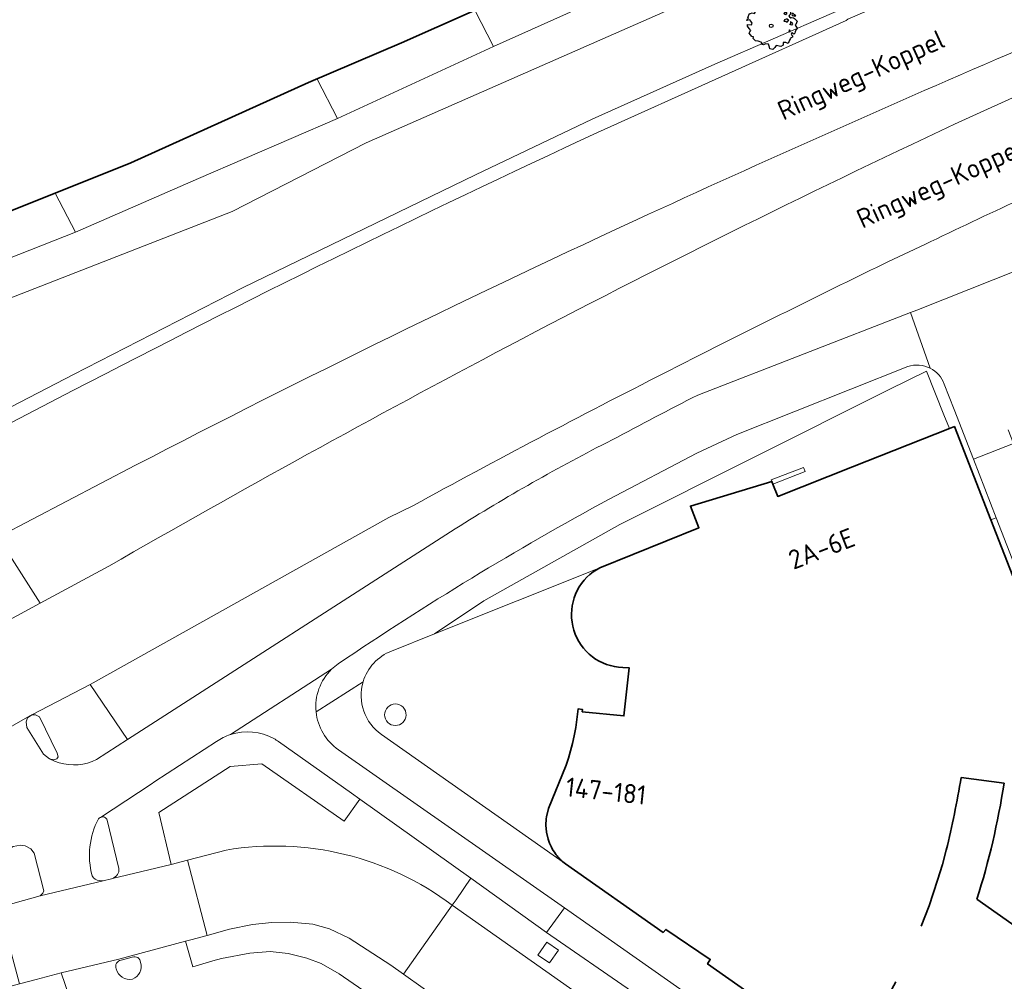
# Model space of a CAD drawing. Header units: metres. Extents: x 152391 to 157968, y 462336 to 467280.
# Tile 142 of 256: x 154579 to 154648, y 464096 to 464164. Entities that reach past the tile are written whole.
import ezdxf
from ezdxf.enums import TextEntityAlignment as Align

# ---------------------------------------------------------------- set-up
doc = ezdxf.new("R2010")
doc.units = ezdxf.units.M
doc.header["$LTSCALE"] = 0.75
doc.layers.get('0').update_dxf_attribs({"lineweight": 25})
for name, color, linetype, lineweight in [('B-GV-GR-BOOM-S', 252, 'Continuous', 25), ('B-WE-GK-BESCHOEIING-G', 251, 'GK-BESCHOEIING', 35), ('B-WE-GR-BEPLANTING_CULTUUR_BOSPLANTSOEN-GV', 251, 'Continuous', 18), ('B-WE-GR-GROENVOORZIENING-GV', 251, 'Continuous', 18), ('B-WE-GW-TALUD_KRUIN-G', 251, 'Continuous', 18), ('B-WE-IE-TERREINAFSCHEIDING_KUNSTMATIG_MUUR-GV', 251, 'Continuous', 18), ('B-WE-OG-BEBOUWING-GV', 6, 'Continuous', 35), ('B-WE-OG-BEBOUWING-T18', 1, 'Continuous', 18), ('B-WE-OG-TERREIN_CULTUURSCHEIDING-GV', 251, 'Continuous', 18), ('B-WE-OG-TOPOGRAFIE-T18', 1, 'Continuous', 18), ('B-WE-OG-WATER_KANAAL-GV', 251, 'Continuous', 18), ('B-WE-OG-WATER_SLOOT-GV', 251, 'Continuous', 18), ('B-WE-VH-VERHARDING_ASFALT-GV', 251, 'Continuous', 18), ('B-WE-VH-VERHARDING_BETONSTRAATSTEEN-GV', 251, 'Continuous', 18), ('B-WE-VH-VERHARDING_STRAATBAKSTEEN-GV', 251, 'Continuous', 18), ('B-WE-VH-VERHARDING_TEGEL-GV', 251, 'Continuous', 18)]:
    doc.layers.add(name, color=color, linetype=linetype, lineweight=lineweight)
doc.styles.add('NLCS-ISO-M750-T18', font='NLCS-ISO.ttf', dxfattribs={"height": 1.35})
doc.linetypes.add('GK-BESCHOEIING', pattern='A,30,-5,[1,NLCS.SHX,S=1,R=0,X=0,Y=0],-5', length=40)

# ---------------------------------------------------------------- blocks, each defined once
blk = doc.blocks.new('SGR-BOOM_21_30')
at = {"linetype": 'Continuous'}
for p, q in [((-1.051, 1.335), (-1.016, 1.499)), ((-1.016, 1.499), (-0.668, 1.499)), ((-0.668, 1.499), (-0.516, 1.433)), ((-0.516, 1.433), (-0.47, 1.45)), ((-0.47, 1.45), (-0.365, 1.548)), ((-0.365, 1.548), (-0.226, 1.647)), ((-0.226, 1.647), (-0.133, 1.581)), ((-0.133, 1.581), (-0.063, 1.515)), ((-0.063, 1.515), (0.065, 1.581)), ((0.065, 1.581), (0.205, 1.712)), ((0.205, 1.712), (0.263, 1.729)), ((0.263, 1.729), (0.333, 1.696)), ((0.333, 1.696), (0.391, 1.647)), ((0.402, 1.532), (0.379, 1.499)), ((0.379, 1.499), (0.53, 1.515)), ((0.391, 1.647), (0.402, 1.532)), ((0.542, 1.483), (0.507, 1.285)), ((0.53, 1.515), (0.542, 1.483)), ((0.786, 1.4), (0.891, 1.565)), ((0.798, 1.285), (0.786, 1.4)), ((0.891, 1.565), (1.019, 1.532)), ((1.019, 1.532), (1.158, 1.45)), ((1.158, 1.45), (1.251, 1.269)), ((-1.633, 0.579), (-1.528, 0.875)), ((-1.528, 0.875), (-1.458, 0.858)), ((-1.458, 0.858), (-1.342, 0.908)), ((-1.342, 0.908), (-1.179, 0.858)), ((-1.179, 0.858), (-1.121, 0.924)), ((-1.133, 1.088), (-1.109, 1.187)), ((-1.121, 0.924), (-1.133, 1.088)), ((-1.109, 1.187), (-1.051, 1.335)), ((0.507, 1.285), (0.565, 1.236)), ((0.565, 1.236), (0.693, 1.154)), ((0.693, 1.154), (0.751, 1.203)), ((0.751, 1.203), (0.798, 1.285)), ((0.937, 0.908), (0.891, 0.875)), ((0.891, 0.875), (0.926, 0.825)), ((0.972, 1.368), (0.926, 1.335)), ((0.926, 1.335), (0.949, 1.253)), ((0.926, 0.825), (0.984, 0.842)), ((0.972, 0.973), (0.937, 0.908)), ((0.949, 1.253), (0.961, 1.236)), ((0.961, 1.269), (0.972, 1.368)), ((1.03, 0.973), (0.972, 0.973)), ((0.984, 0.842), (1.03, 0.776)), ((1.077, 0.94), (1.03, 0.973)), ((1.03, 0.776), (1.077, 0.842)), ((1.124, 0.875), (1.077, 0.94)), ((1.077, 0.842), (1.124, 0.875)), ((1.321, 0.793), (1.228, 0.694)), ((1.228, 0.694), (1.275, 0.628)), ((1.251, 1.269), (1.379, 1.055)), ((1.379, 1.055), (1.321, 0.793)), ((1.472, 0.858), (1.438, 0.809)), ((1.438, 0.809), (1.461, 0.743)), ((1.461, 0.743), (1.531, 0.694)), ((1.542, 0.858), (1.472, 0.858)), ((1.531, 0.727), (1.635, 0.678)), ((1.531, 0.694), (1.542, 0.727)), ((1.624, 0.76), (1.542, 0.858)), ((1.728, 0.71), (1.624, 0.76)), ((1.635, 0.678), (1.728, 0.71)), ((-1.703, 0.365), (-1.656, 0.48)), ((-1.493, 0.415), (-1.703, 0.365)), ((-1.679, -0.029), (-1.668, 0.086)), ((-1.668, 0.086), (-1.389, 0.07)), ((-1.656, 0.48), (-1.598, 0.53)), ((-1.598, 0.53), (-1.633, 0.579)), ((-1.423, 0.333), (-1.493, 0.415)), ((-1.33, 0.185), (-1.423, 0.333)), ((-1.389, 0.07), (-1.33, 0.185)), ((0.926, 0.415), (0.891, 0.333)), ((0.891, 0.333), (1.03, 0.316)), ((1.054, 0.464), (0.926, 0.415)), ((1.03, 0.316), (1.112, 0.251)), ((1.112, 0.464), (1.054, 0.464)), ((1.217, 0.398), (1.112, 0.464)), ((1.112, 0.251), (1.205, 0.365)), ((1.205, 0.365), (1.24, 0.415)), ((1.275, 0.628), (1.379, 0.563)), ((1.344, 0.185), (1.31, 0.103)), ((1.434, 0.049), (1.31, 0.103)), ((1.356, 0.3), (1.344, 0.234)), ((1.344, 0.234), (1.344, 0.185)), ((1.426, 0.234), (1.356, 0.3)), ((1.379, 0.563), (1.438, 0.595)), ((1.472, 0.201), (1.426, 0.234)), ((1.434, 0.049), (1.507, 0.136)), ((1.438, 0.595), (1.565, 0.563)), ((1.507, 0.136), (1.472, 0.201)), ((1.565, 0.563), (1.635, 0.513)), ((1.635, 0.513), (1.81, 0.316)), ((1.717, 0.103), (1.67, 0.037)), ((1.67, 0.037), (1.763, -0.094)), ((1.81, 0.316), (1.717, 0.103)), ((-1.54, -0.177), (-1.679, -0.029)), ((-1.551, -0.505), (-1.493, -0.423)), ((-1.354, -0.752), (-1.551, -0.505)), ((-1.435, -0.324), (-1.54, -0.177)), ((-1.493, -0.423), (-1.435, -0.324)), ((1.286, -0.292), (1.24, -0.357)), ((1.24, -0.357), (1.251, -0.423)), ((1.263, -0.423), (1.333, -0.407)), ((1.333, -0.341), (1.286, -0.292)), ((1.333, -0.407), (1.333, -0.341)), ((1.461, -0.472), (1.391, -0.587)), ((1.391, -0.587), (1.426, -0.637)), ((1.426, -0.637), (1.496, -0.702)), ((1.577, -0.587), (1.461, -0.472)), ((1.658, -0.522), (1.577, -0.587)), ((1.682, -0.423), (1.658, -0.522)), ((1.717, -0.308), (1.682, -0.423)), ((1.845, -0.177), (1.717, -0.308)), ((1.763, -0.094), (1.845, -0.177)), ((-1.249, -0.784), (-1.354, -0.752)), ((-1.272, -0.899), (-1.249, -0.784)), ((-1.109, -1.047), (-1.272, -0.899)), ((-0.912, -1.08), (-1.109, -1.047)), ((-0.668, -1.179), (-0.912, -1.08)), ((-0.679, -1.294), (-0.668, -1.179)), ((-0.551, -1.326), (-0.679, -1.294)), ((-0.4, -1.261), (-0.551, -1.326)), ((-0.191, -1.277), (-0.4, -1.261)), ((-0.156, -1.425), (-0.191, -1.277)), ((0.356, -1.376), (0.251, -1.524)), ((0.682, -1.441), (0.356, -1.376)), ((0.833, -1.359), (0.682, -1.441)), ((0.844, -1.162), (0.833, -1.359)), ((1.03, -1.179), (0.844, -1.162)), ((1.182, -1.244), (1.03, -1.179)), ((1.286, -1.014), (1.182, -1.244)), ((1.356, -0.883), (1.286, -1.014)), ((1.368, -0.834), (1.356, -0.883)), ((1.484, -0.801), (1.368, -0.834)), ((1.496, -0.702), (1.484, -0.801)), ((-0.133, -1.491), (-0.156, -1.425)), ((-0.098, -1.606), (-0.133, -1.491)), ((0.112, -1.671), (-0.098, -1.606)), ((0.251, -1.524), (0.112, -1.671))]:
    blk.add_line(p, q, dxfattribs=at)
blk.add_circle((0, 0), 0.126, dxfattribs=at)

msp = doc.modelspace()

# ---------------------------------------------------------------- linework, layer by layer
at = {"layer": 'B-WE-GK-BESCHOEIING-G'}
msp.add_lwpolyline([(154831.57, 464254.789), (154818.16, 464249.432), (154787.191, 464237.177), (154746.395, 464220.892), (154699.38, 464202.247), (154674.271, 464192.084), (154657.765, 464185.324), (154637.255, 464176.189), (154620.495, 464168.434), (154606.038, 464162.015), (154599.532, 464159.215), (154587.056, 464153.591), (154555.539, 464140.99)], dxfattribs=at)
at = {"layer": 'B-WE-GR-BEPLANTING_CULTUUR_BOSPLANTSOEN-GV'}
msp.add_lwpolyline([(154615.619, 464097.99), (154616.431, 464097.452), (154617.072, 464098.348), (154616.252, 464098.903)], close=True, dxfattribs=at)
at = {"layer": 'B-WE-GR-GROENVOORZIENING-GV'}
for points in [[(154605.618, 464115.622, 0.415568), (154604.862, 464114.862)], [(154606.373, 464114.837, 0.424666), (154605.618, 464115.622)], [(154604.862, 464114.862, 0.412467), (154605.618, 464114.11)], [(154605.618, 464114.11, 0.402143), (154606.373, 464114.837)]]:
    msp.add_lwpolyline(points, format="xyb", dxfattribs=at)
at = {"layer": 'B-WE-GW-TALUD_KRUIN-G'}
msp.add_lwpolyline([(154561.479, 464138.859), (154563.336, 464138.258), (154568.323, 464140.684), (154569.38, 464140.361), (154570.374, 464140.769), (154577.423, 464143.66), (154594.156, 464150.169), (154603.563, 464154.996), (154627.101, 464165.361), (154649.758, 464175.325), (154682.182, 464188.093), (154720.291, 464202.844), (154758.721, 464218.235), (154793.587, 464231.794), (154808.198, 464237.623), (154821.128, 464243.831), (154824.851, 464245.514), (154824.13, 464248.227), (154826.852, 464249.059), (154827.734, 464250.303)], dxfattribs=at)
at = {"layer": 'B-WE-IE-TERREINAFSCHEIDING_KUNSTMATIG_MUUR-GV'}
msp.add_lwpolyline([(154632.116, 464131.05), (154634.371, 464131.925), (154634.252, 464132.219), (154632.002, 464131.345), (154632.043, 464131.238)], close=True, dxfattribs=at)
at = {"layer": 'B-WE-OG-BEBOUWING-GV'}
for points in [[(154646.431, 464101.938), (154650.72, 464098.921), (154652.325, 464101.155), (154656.695, 464098.081), (154658.37, 464100.469), (154656.062, 464106.356), (154656.027, 464106.307), (154654.895, 464109.154), (154654.983, 464109.142), (154647.416, 464128.531), (154644.86, 464135.08), (154644.506, 464134.94), (154637.706, 464132.254), (154632.452, 464130.179), (154632.116, 464131.05), (154632.043, 464131.238), (154626.329, 464129.501), (154626.923, 464127.987), (154619.961, 464125.169), (154619.498, 464124.901)], [(154621.578, 464118.179), (154622.021, 464118.164), (154621.655, 464114.78), (154618.731, 464115.083), (154618.747, 464115.242), (154618.439, 464115.274), (154618.362, 464114.532), (154618.279, 464113.961), (154618.175, 464113.392), (154618.053, 464112.839), (154617.92, 464112.33), (154617.767, 464111.832), (154617.595, 464111.34), (154616.354, 464108.284), (154616.227, 464107.707)], [(154645.327, 464110.47), (154648.339, 464110.056)], [(154616.188, 464107.121), (154616.228, 464106.626), (154616.342, 464106.148)], [(154642.526, 464100.04), (154643.072, 464101.468), (154643.679, 464103.255), (154644.018, 464104.371), (154644.283, 464105.372)], [(154617.087, 464104.829), (154617.215, 464104.697)], [(154617.551, 464104.41), (154624.415, 464099.592), (154624.606, 464099.812), (154627.714, 464097.703), (154627.529, 464097.403), (154637.311, 464090.52), (154638.245, 464091.873), (154639.122, 464093.262), (154640.074, 464094.883), (154640.745, 464096.133)]]:
    msp.add_lwpolyline(points, dxfattribs=at)
for points in [[(154619.498, 464124.901, 0.711408), (154621.578, 464118.179)], [(154644.853, 464107.912, 0.008595), (154645.327, 464110.47)], [(154648.339, 464110.056, -0.039341), (154646.431, 464101.938)], [(154616.227, 464107.707, 0.0427), (154616.188, 464107.121)], [(154644.283, 464105.372, 0.01025), (154644.853, 464107.912)], [(154616.342, 464106.148, 0.041876), (154616.572, 464105.581)], [(154616.572, 464105.581, 0.049232), (154616.855, 464105.113)], [(154616.855, 464105.113, 0.027246), (154617.087, 464104.829)], [(154617.215, 464104.697, 0.039373), (154617.551, 464104.41)]]:
    msp.add_lwpolyline(points, format="xyb", dxfattribs=at)
at = {"layer": 'B-WE-OG-TERREIN_CULTUURSCHEIDING-GV'}
for points in [[(154619.803, 464155.712), (154637.26, 464163.567), (154637.385, 464163.666), (154644.803, 464166.889), (154660.885, 464173.674), (154692.871, 464186.417), (154781.207, 464221.61), (154790.038, 464225.1), (154832.07, 464241.71), (154831.702, 464242.651), (154807.259, 464233.177), (154769.156, 464217.739), (154691.528, 464186.916), (154674.07, 464179.905), (154656.697, 464172.969), (154628.03, 464160.509), (154619.437, 464156.643), (154611.243, 464152.736), (154594.889, 464144.808), (154583.035, 464138.74), (154573.612, 464133.864), (154574.138, 464133.027)], [(154750.913, 464219.504), (154732.284, 464212.069), (154718.427, 464206.615), (154699.811, 464199.156), (154691.415, 464195.787), (154681.858, 464191.915), (154675.903, 464189.5), (154657.372, 464181.865), (154649.043, 464178.155), (154633.877, 464171.331), (154612.503, 464161.746), (154601.55, 464156.692), (154591.791, 464152.477), (154583.161, 464148.717), (154569.67, 464143.409)], [(154577.423, 464143.66), (154594.156, 464150.169), (154603.563, 464154.996), (154627.101, 464165.361), (154649.758, 464175.325), (154682.182, 464188.093), (154720.291, 464202.844), (154758.721, 464218.235)], [(154758.721, 464218.235), (154720.291, 464202.844), (154682.182, 464188.093), (154649.758, 464175.325), (154627.101, 464165.361), (154603.563, 464154.996), (154594.156, 464150.169), (154577.423, 464143.66)], [(154573.612, 464133.864), (154583.035, 464138.74), (154594.889, 464144.808), (154611.243, 464152.736), (154619.437, 464156.643), (154628.03, 464160.509), (154656.697, 464172.969), (154674.07, 464179.905), (154691.528, 464186.916), (154769.156, 464217.739)], [(154626.838, 464137.293), (154641.763, 464143.084), (154642.216, 464143.26), (154651.226, 464146.837), (154691.192, 464162.704), (154692.312, 464163.149), (154706.775, 464169.339), (154712.968, 464171.816), (154720.958, 464174.891), (154723.23, 464175.78), (154725.518, 464176.632), (154727.901, 464177.473), (154731.564, 464178.709), (154734.246, 464179.582), (154736.937, 464180.425), (154752.025, 464184.16)], [(154642.783, 464147.868), (154640.224, 464146.667)], [(154626.771, 464139.989), (154624.579, 464138.876)], [(154574.138, 464133.027), (154574.439, 464133.171), (154582.988, 464137.605)], [(154606.847, 464129.532), (154605.153, 464128.694), (154584.204, 464116.986), (154586.821, 464113.122), (154609.823, 464127.914)], [(154609.609, 464101.51), (154609.889, 464101.889), (154610.922, 464103.398), (154603.118, 464108.945), (154602.014, 464107.392), (154596.253, 464111.428), (154594.023, 464111.232), (154589.024, 464108.009), (154589.871, 464104.372), (154591.023, 464104.67)], [(154591.023, 464104.67), (154593.74, 464105.371)]]:
    msp.add_lwpolyline(points, dxfattribs=at)
for points in [[(154582.988, 464137.605, -0.011806), (154619.803, 464155.712)], [(154656.094, 464154.025, 0.007596), (154642.783, 464147.868)], [(154640.224, 464146.667, 0.003841), (154626.771, 464139.989)], [(154624.579, 464138.876, 0.007766), (154606.847, 464129.532)], [(154620.824, 464134.147, -0.005009), (154626.838, 464137.293)], [(154609.823, 464127.914, -0.022494), (154620.824, 464134.147)], [(154593.74, 464105.371, -0.20537), (154609.609, 464101.51)]]:
    msp.add_lwpolyline(points, format="xyb", dxfattribs=at)
msp.add_lwpolyline([(154590.885, 464098.971), (154591.398, 464097.181), (154592.812, 464097.598), (154593.417, 464097.777), (154595.408, 464098.139), (154596.839, 464098.261), (154598.094, 464098.11), (154599.411, 464097.78), (154600.409, 464097.419), (154601.665, 464096.702), (154604.697, 464094.615), (154619.378, 464084.563), (154619.986, 464086.852), (154606.183, 464096.667), (154605.297, 464097.297), (154602.376, 464099.186), (154600.999, 464099.85), (154599.816, 464100.177), (154598.246, 464100.306), (154596.955, 464100.303), (154595.591, 464100.146), (154593.974, 464099.823), (154592.404, 464099.39), (154591.257, 464099.073)], close=True, dxfattribs=at)
at = {"layer": 'B-WE-OG-WATER_KANAAL-GV'}
msp.add_lwpolyline([(154555.539, 464140.99), (154581.748, 464151.469), (154587.056, 464153.591), (154599.532, 464159.215), (154600.123, 464159.469), (154606.038, 464162.015), (154611.19, 464164.302), (154620.495, 464168.434), (154637.255, 464176.189), (154647.597, 464180.795), (154656.052, 464184.561), (154657.765, 464185.324), (154674.271, 464192.084), (154674.577, 464192.208), (154680.732, 464194.699), (154690.3, 464198.572), (154698.483, 464201.884), (154699.38, 464202.247), (154717.113, 464209.279), (154730.969, 464214.774), (154746.395, 464220.892), (154749.595, 464222.169)], dxfattribs=at)
at = {"layer": 'B-WE-OG-WATER_SLOOT-GV'}
for points in [[(154649.043, 464178.155), (154647.597, 464180.795), (154637.255, 464176.189), (154620.495, 464168.434), (154611.19, 464164.302), (154612.503, 464161.746), (154633.877, 464171.331)], [(154611.19, 464164.302), (154606.038, 464162.015), (154600.123, 464159.469), (154601.55, 464156.692), (154612.503, 464161.746)], [(154601.55, 464156.692), (154600.123, 464159.469), (154599.532, 464159.215), (154587.056, 464153.591), (154581.748, 464151.469), (154583.161, 464148.717), (154591.791, 464152.477)], [(154559.592, 464138.13), (154561.479, 464138.859), (154569.67, 464143.409), (154583.161, 464148.717), (154581.748, 464151.469), (154555.539, 464140.99), (154559.337, 464138.31)]]:
    msp.add_lwpolyline(points, close=True, dxfattribs=at)
at = {"layer": 'B-WE-VH-VERHARDING_ASFALT-GV'}
for points in [[(154695.279, 464180.271), (154768.137, 464209.222), (154784.843, 464215.801), (154792.51, 464218.827), (154834.525, 464235.427), (154832.07, 464241.71), (154790.038, 464225.1), (154781.207, 464221.61), (154692.871, 464186.417), (154660.885, 464173.674), (154644.803, 464166.889), (154637.385, 464163.666), (154637.26, 464163.567), (154619.803, 464155.712)], [(154654.027, 464160.493), (154651.118, 464159.156), (154650.475, 464158.852), (154644.869, 464156.295)], [(154640.224, 464146.667), (154642.783, 464147.868)], [(154624.579, 464138.876), (154626.771, 464139.989)], [(154582.988, 464137.605), (154574.439, 464133.171), (154574.138, 464133.027), (154577.714, 464127.329), (154587.38, 464132.37)], [(154576.473, 464112.798), (154579.953, 464114.797), (154580.098, 464114.869), (154584.204, 464116.986), (154605.153, 464128.694), (154606.847, 464129.532)], [(154585.508, 464125.29), (154580.693, 464122.696), (154576.58, 464120.476), (154576.122, 464120.228), (154572.863, 464118.475)]]:
    msp.add_lwpolyline(points, dxfattribs=at)
for points in [[(154623.382, 464149.976, -0.006706), (154650.354, 464161.947)], [(154644.869, 464156.295, 0.011686), (154613.543, 464140.737)], [(154619.803, 464155.712, 0.011806), (154582.988, 464137.605)], [(154642.783, 464147.868, -0.007596), (154656.094, 464154.025)], [(154587.38, 464132.37, -0.011718), (154623.382, 464149.976)], [(154626.771, 464139.989, -0.003841), (154640.224, 464146.667)], [(154613.543, 464140.737, 0.009158), (154585.508, 464125.29)], [(154606.847, 464129.532, -0.007766), (154624.579, 464138.876)]]:
    msp.add_lwpolyline(points, format="xyb", dxfattribs=at)
for points in [[(154637.17, 464074.732), (154639.461, 464073.079), (154641.7, 464071.503), (154645.778, 464068.633), (154648.426, 464066.769), (154652.909, 464063.514), (154666.64, 464053.787), (154670.081, 464058.746), (154668.277, 464060.018), (154661.852, 464064.675), (154647.687, 464074.711), (154641.282, 464079.248), (154626.87, 464089.356), (154609.609, 464101.51), (154606.183, 464096.667), (154619.986, 464086.852), (154623.672, 464084.198), (154628.951, 464080.491), (154631.242, 464078.839)], [(154712.289, 464034.388), (154670.39, 464064.044), (154647.647, 464080.093), (154628.652, 464093.495), (154617.484, 464101.313), (154616.233, 464099.599), (154628.158, 464091.359), (154646.468, 464078.496), (154649.003, 464076.716), (154650.77, 464075.475), (154659.324, 464069.466), (154668.388, 464062.956), (154711.031, 464032.62)]]:
    msp.add_lwpolyline(points, close=True, dxfattribs=at)
at = {"layer": 'B-WE-VH-VERHARDING_BETONSTRAATSTEEN-GV'}
for points in [[(154650.354, 464161.947, 0.006706), (154623.382, 464149.976)], [(154613.543, 464140.737, -0.011686), (154644.869, 464156.295)], [(154623.382, 464149.976, 0.011718), (154587.38, 464132.37)], [(154585.508, 464125.29, -0.009158), (154613.543, 464140.737)], [(154643.164, 464139.173, -0.190562), (154644.131, 464138.067)], [(154584.904, 464107.663, 0.120207), (154584.776, 464107.557)], [(154585.397, 464107.465, 0.437089), (154584.914, 464107.668)], [(154584.776, 464107.557, 0.190458), (154584.336, 464103.577)], [(154609.609, 464101.51, 0.20537), (154593.74, 464105.371)], [(154584.336, 464103.577, 0.306493), (154584.854, 464103.23)], [(154585.76, 464103.382, 0.366908), (154586.212, 464104.08)], [(154586.362, 464097.65, 0.476567), (154586.021, 464097.043)], [(154587.732, 464097.495, 0.498211), (154587.153, 464097.868)], [(154587.173, 464096.314, 0.39403), (154587.732, 464097.495)], [(154586.021, 464097.043, 0.394993), (154587.173, 464096.314)]]:
    msp.add_lwpolyline(points, format="xyb", dxfattribs=at)
for points in [[(154644.869, 464156.295), (154650.475, 464158.852), (154651.118, 464159.156), (154654.027, 464160.493)], [(154651.226, 464146.837), (154642.216, 464143.26), (154641.763, 464143.084), (154643.164, 464139.173)], [(154644.131, 464138.067), (154644.832, 464136.271), (154646.187, 464132.799), (154649.008, 464133.9), (154648.632, 464134.862)], [(154659.821, 464106.38), (154659.243, 464107.771), (154657.052, 464113.289), (154649.008, 464133.9), (154646.187, 464132.799), (154647.795, 464128.679), (154658.224, 464101.957), (154659.211, 464101.264), (154662.595, 464098.889), (154670.048, 464101.829)], [(154587.38, 464132.37), (154577.714, 464127.329), (154580.693, 464122.696), (154585.508, 464125.29)], [(154584.914, 464107.668), (154584.904, 464107.663)], [(154586.212, 464104.08), (154585.397, 464107.465)], [(154593.74, 464105.371), (154591.023, 464104.67), (154592.404, 464099.39), (154593.974, 464099.823), (154595.591, 464100.146), (154596.955, 464100.303), (154598.246, 464100.306), (154599.816, 464100.177), (154600.999, 464099.85), (154602.376, 464099.186), (154605.297, 464097.297), (154606.183, 464096.667), (154609.609, 464101.51)], [(154584.854, 464103.23), (154585.104, 464103.224), (154585.686, 464103.364), (154585.76, 464103.382)], [(154587.153, 464097.868), (154586.362, 464097.65)]]:
    msp.add_lwpolyline(points, dxfattribs=at)
for points in [[(154581.345, 464111.765), (154581.65, 464111.704), (154581.857, 464111.778), (154581.942, 464111.918), (154581.886, 464112.181), (154580.648, 464114.728), (154580.354, 464114.869), (154580.098, 464114.869), (154579.803, 464114.64), (154579.708, 464114.374), (154579.752, 464113.965), (154580.918, 464112.104)], [(154577.78, 464101.34), (154578.941, 464101.668), (154580.686, 464102.161), (154580.872, 464102.341), (154580.952, 464102.519), (154580.268, 464105.155), (154580.038, 464105.45), (154579.641, 464105.676), (154579.297, 464105.726), (154578.799, 464105.629), (154573.322, 464102.045), (154573.098, 464101.762), (154572.958, 464101.381), (154572.946, 464100.948), (154573.198, 464100.578), (154573.525, 464100.332), (154574.066, 464100.29)], [(154580.686, 464102.161), (154578.941, 464101.668), (154577.78, 464101.34), (154579.237, 464095.986), (154580.402, 464096.297), (154582.171, 464096.769), (154586.21, 464097.729), (154590.885, 464098.971), (154591.257, 464099.073), (154592.404, 464099.39), (154591.023, 464104.67), (154589.871, 464104.372), (154585.76, 464103.382), (154585.686, 464103.364), (154585.104, 464103.224)], [(154582.171, 464096.769), (154580.402, 464096.297), (154579.237, 464095.986), (154575.029, 464094.863), (154562.822, 464091.478), (154562.207, 464091.25), (154561.971, 464090.974), (154562.021, 464090.605), (154562.268, 464090.424), (154562.584, 464090.366), (154582.73, 464095.13)]]:
    msp.add_lwpolyline(points, close=True, dxfattribs=at)
at = {"layer": 'B-WE-VH-VERHARDING_STRAATBAKSTEEN-GV'}
for points in [[(154609.889, 464101.889), (154609.609, 464101.51), (154626.87, 464089.356), (154641.282, 464079.248), (154647.687, 464074.711), (154661.852, 464064.675), (154668.277, 464060.018), (154670.081, 464058.746), (154674.167, 464055.865), (154703.719, 464035.026), (154704.909, 464034.183), (154712.396, 464028.881), (154713.699, 464030.722), (154711.031, 464032.62), (154668.388, 464062.956), (154659.324, 464069.466), (154650.77, 464075.475), (154649.003, 464076.716), (154646.468, 464078.496), (154628.158, 464091.359), (154616.233, 464099.599), (154610.922, 464103.398)], [(154615.619, 464097.99), (154616.252, 464098.903), (154617.072, 464098.348), (154616.431, 464097.452)]]:
    msp.add_lwpolyline(points, close=True, dxfattribs=at)
at = {"layer": 'B-WE-VH-VERHARDING_TEGEL-GV'}
for points in [[(154643.164, 464139.173), (154641.763, 464143.084), (154626.838, 464137.293)], [(154605.352, 464119.336), (154608.354, 464120.534), (154611.83, 464122.858), (154621.376, 464128.205), (154640.279, 464137.676), (154642.905, 464138.974), (154644.118, 464135.918), (154644.506, 464134.94), (154644.86, 464135.08), (154647.416, 464128.531), (154647.795, 464128.679), (154646.187, 464132.799), (154644.832, 464136.271), (154644.131, 464138.067)], [(154620.619, 464130), (154626.769, 464133.223), (154629.588, 464134.539), (154641.587, 464139.29)], [(154641.587, 464139.29), (154629.588, 464134.539), (154626.769, 464133.223), (154620.619, 464130)], [(154609.823, 464127.914), (154586.821, 464113.122), (154584.638, 464111.716), (154584.33, 464111.584), (154584.011, 464111.48), (154583.684, 464111.406), (154583.351, 464111.362), (154583.016, 464111.349), (154582.681, 464111.366), (154582.349, 464111.414), (154582.023, 464111.492), (154581.705, 464111.599), (154581.345, 464111.765), (154580.918, 464112.104), (154579.752, 464113.965), (154579.708, 464114.374), (154579.803, 464114.64), (154580.098, 464114.869), (154579.953, 464114.797), (154576.473, 464112.798), (154577.169, 464111.683)], [(154576.58, 464120.476), (154580.693, 464122.696), (154577.714, 464127.329), (154573.43, 464125.092), (154573.434, 464125.083)], [(154594.044, 464113.472), (154601.141, 464118.054)], [(154601.141, 464118.054), (154594.044, 464113.472)], [(154600.05, 464115.073), (154603.353, 464117.176)], [(154603.353, 464117.176), (154600.05, 464115.073)], [(154713.451, 464036.396), (154647.793, 464082.756), (154646.932, 464083.36), (154646.571, 464083.605), (154646.729, 464083.873), (154642.197, 464087.06), (154637.311, 464090.52), (154627.529, 464097.403), (154627.714, 464097.703), (154624.606, 464099.812), (154624.415, 464099.592), (154617.551, 464104.41), (154604.651, 464113.473)], [(154584.904, 464107.663), (154584.914, 464107.668), (154588.475, 464110.007), (154588.736, 464110.178), (154593.058, 464112.987)], [(154593.058, 464112.987), (154588.736, 464110.178), (154588.475, 464110.007), (154584.914, 464107.668)], [(154589.024, 464108.009), (154594.023, 464111.232), (154596.253, 464111.428), (154602.014, 464107.392), (154603.118, 464108.945), (154602.536, 464109.358), (154597.425, 464112.989)], [(154597.425, 464112.989), (154602.536, 464109.358), (154603.118, 464108.945), (154610.922, 464103.398), (154616.233, 464099.599), (154617.484, 464101.313)], [(154617.484, 464101.313), (154601.624, 464112.415)], [(154601.624, 464112.415), (154617.484, 464101.313), (154628.652, 464093.495), (154647.647, 464080.093)], [(154585.76, 464103.382), (154589.871, 464104.372), (154589.024, 464108.009)], [(154585.397, 464107.465), (154586.212, 464104.08)], [(154555.691, 464095.14), (154574.066, 464100.29), (154573.525, 464100.332), (154573.198, 464100.578), (154572.946, 464100.948), (154572.958, 464101.381), (154573.098, 464101.762), (154573.322, 464102.045), (154578.799, 464105.629), (154579.297, 464105.726), (154579.641, 464105.676), (154580.038, 464105.45), (154580.268, 464105.155), (154580.952, 464102.519), (154580.872, 464102.341), (154580.686, 464102.161), (154585.104, 464103.224)], [(154585.104, 464103.224), (154584.854, 464103.23)], [(154604.697, 464094.615), (154601.665, 464096.702), (154600.409, 464097.419), (154599.411, 464097.78), (154598.094, 464098.11), (154596.839, 464098.261), (154595.408, 464098.139), (154593.417, 464097.777), (154592.812, 464097.598), (154591.398, 464097.181), (154590.885, 464098.971), (154586.21, 464097.729), (154582.171, 464096.769), (154582.73, 464095.13)], [(154586.362, 464097.65), (154587.153, 464097.868)]]:
    msp.add_lwpolyline(points, dxfattribs=at)
for points in [[(154632.043, 464131.238), (154632.002, 464131.345), (154634.252, 464132.219), (154634.371, 464131.925), (154632.116, 464131.05), (154632.452, 464130.179), (154637.706, 464132.254), (154644.506, 464134.94), (154644.118, 464135.918), (154642.905, 464138.974), (154640.279, 464137.676), (154621.376, 464128.205), (154611.83, 464122.858), (154608.354, 464120.534), (154619.961, 464125.169), (154626.923, 464127.987), (154626.329, 464129.501)], [(154670.048, 464101.829), (154662.595, 464098.889), (154659.211, 464101.264), (154658.224, 464101.957), (154647.795, 464128.679), (154647.416, 464128.531), (154654.983, 464109.142), (154654.895, 464109.154), (154656.027, 464106.307), (154656.062, 464106.356), (154658.37, 464100.469), (154656.695, 464098.081), (154646.729, 464083.873), (154646.571, 464083.605), (154646.932, 464083.36), (154647.793, 464082.756), (154654.269, 464091.898), (154660.075, 464100.205), (154662.547, 464098.449), (154663.094, 464098.058), (154670.317, 464101.269)], [(154580.098, 464114.869), (154580.354, 464114.869), (154580.648, 464114.728), (154581.886, 464112.181), (154581.942, 464111.918), (154581.857, 464111.778), (154581.65, 464111.704), (154581.345, 464111.765), (154581.705, 464111.599), (154582.023, 464111.492), (154582.349, 464111.414), (154582.681, 464111.366), (154583.016, 464111.349), (154583.351, 464111.362), (154583.684, 464111.406), (154584.011, 464111.48), (154584.33, 464111.584), (154584.638, 464111.716), (154586.821, 464113.122), (154584.204, 464116.986)]]:
    msp.add_lwpolyline(points, close=True, dxfattribs=at)
for points in [[(154641.587, 464139.29, -0.204774), (154643.164, 464139.173)], [(154643.164, 464139.173, 0.204774), (154641.587, 464139.29)], [(154644.131, 464138.067, 0.190562), (154643.164, 464139.173)], [(154626.838, 464137.293, 0.005009), (154620.824, 464134.147)], [(154620.824, 464134.147, 0.022494), (154609.823, 464127.914)], [(154601.611, 464118.44, -0.024406), (154620.619, 464130)], [(154620.619, 464130, 0.024406), (154601.611, 464118.44)], [(154603.353, 464117.176, -0.232024), (154605.352, 464119.336)], [(154600.05, 464115.073, -0.228421), (154601.141, 464118.054)], [(154601.141, 464118.054, 0.228421), (154600.05, 464115.073)], [(154601.141, 464118.054, -0.042109), (154601.611, 464118.44)], [(154601.611, 464118.44, 0.042109), (154601.141, 464118.054)], [(154604.651, 464113.473, -0.324574), (154603.353, 464117.176)], [(154601.624, 464112.415, -0.222073), (154600.05, 464115.073)], [(154600.05, 464115.073, 0.222073), (154601.624, 464112.415)], [(154593.058, 464112.987, -0.071637), (154594.044, 464113.472)], [(154594.044, 464113.472, 0.071637), (154593.058, 464112.987)], [(154597.095, 464113.19, 0.207813), (154594.044, 464113.472)], [(154594.044, 464113.472, -0.207813), (154597.095, 464113.19)], [(154597.425, 464112.989, 0.02797), (154597.095, 464113.19)], [(154597.095, 464113.19, -0.02797), (154597.425, 464112.989)], [(154584.776, 464107.557, -0.120207), (154584.904, 464107.663)], [(154584.914, 464107.668, -0.437089), (154585.397, 464107.465)], [(154584.336, 464103.577, -0.190458), (154584.776, 464107.557)], [(154584.854, 464103.23, -0.306493), (154584.336, 464103.577)], [(154586.212, 464104.08, -0.366908), (154585.76, 464103.382)], [(154586.021, 464097.043, -0.476567), (154586.362, 464097.65)], [(154587.153, 464097.868, -0.498211), (154587.732, 464097.495)], [(154587.732, 464097.495, -0.39403), (154587.173, 464096.314)], [(154587.173, 464096.314, -0.394993), (154586.021, 464097.043)]]:
    msp.add_lwpolyline(points, format="xyb", dxfattribs=at)

# ---------------------------------------------------------------- block references
at = {"layer": 'B-GV-GR-BOOM-S', "transparency": 33554559}
msp.add_blockref('SGR-BOOM_21_30', (154632, 464163.2), dxfattribs=at)

# ---------------------------------------------------------------- texts
at = {"layer": 'B-WE-OG-BEBOUWING-T18', "style": 'NLCS-ISO-M750-T18'}
for s, rotation, p in [('2A-6E', 21.3, (154635.532, 464126.521)), ('147-181', 353.8, (154620.4, 464109.52))]:
    msp.add_text(s, height=1.35, rotation=rotation, dxfattribs=at).set_placement(p, align=Align.MIDDLE)
at = {"layer": 'B-WE-OG-TOPOGRAFIE-T18', "style": 'NLCS-ISO-M750-T18'}
for p in [(154638.389, 464159.582), (154643.936, 464151.994)]:
    msp.add_text('Ringweg-Koppel', height=1.35, rotation=24.5, dxfattribs=at).set_placement(p, align=Align.MIDDLE)

doc.saveas('drawing.dxf')
